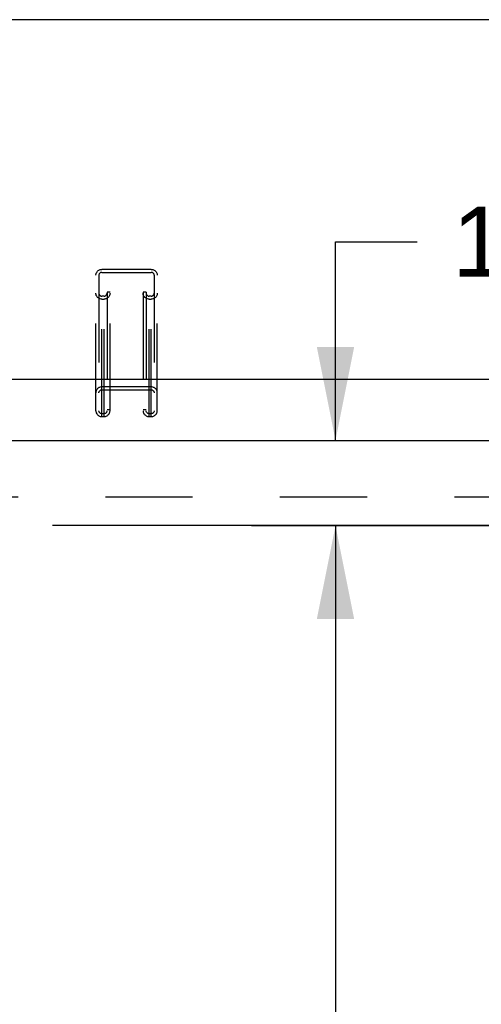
# Model space of a CAD drawing. Header units: inches. Extents: x 0 to 210, y 0 to 136.
# Tile 44 of 93: x 45 to 51, y 88 to 101. Entities that reach past the tile are written whole.
import ezdxf

# ---------------------------------------------------------------- set-up
doc = ezdxf.new("R2010")
doc.units = ezdxf.units.IN
doc.header["$LTSCALE"] = 11.549409
doc.header["$MEASUREMENT"] = 0
doc.linetypes.add('HIDDEN', pattern=[0.2, 0.1, -0.1])
doc.linetypes.add('PHANTOM', pattern=[0.8, 0.45, -0.05, 0.1, -0.05, 0.1, -0.05])
doc.layers.get('0').update_dxf_attribs({"linetype": 'CONTINUOUS'})
for name, color, linetype in [('AVAILABLE_DOOR_SPACE', 7, 'CONTINUOUS'), ('DEFAULT_2', 8, 'HIDDEN'), ('DIMENSIONS', 7, 'CONTINUOUS')]:
    doc.layers.add(name, color=color, linetype=linetype)
doc.styles.get("Standard").update_dxf_attribs({"font": 'arial.ttf'})
doc.dimstyles.new('DIMSTYLE_1', dxfattribs={"dimtxt": 0.926423, "dimasz": 1.235231, "dimexe": 0.09, "dimexo": 0.07, "dimgap": 0.0375, "dimtad": 0, "dimtih": 1, "dimtoh": 1, "dimzin": 4, "dimdsep": 46, "dimtxsty": 'Standard', "dimblk": '_FILLED', "dimblk1": '_FILLED', "dimblk2": '_FILLED', "dimcen": 0.09, "dimazin": 1, "dimtfac": 1, "dimtofl": 0, "dimtmove": 0, "dimatfit": 3, "dimldrblk": '_FILLED', "dimfxl": 0, "dimtolj": 1, "dimtzin": 4, "dimarcsym": 0})

# ---------------------------------------------------------------- blocks, each defined once
blk = doc.blocks.new('_FILLED')
at = {"color": 0, "linetype": 'ByBlock'}
blk.add_solid([(0, 0), (-1, 0.2), (-1, -0.2)], dxfattribs=at)
blk = doc.blocks.new('*D12')
at = {"layer": 'DIMENSIONS', "color": 2, "linetype": 'Continuous'}
for p, q in [((39.623, 77.921), (51.472, 77.921)), ((62.936, 77.921), (55.636, 77.921))]:
    blk.add_line(p, q, dxfattribs=at)
at = {"layer": 'DIMENSIONS', "color": 2, "linetype": 'Continuous', "xscale": 1.2352309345, "yscale": 1.2352309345, "zscale": 1.2352309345, "rotation": 180}
blk.add_blockref('_FILLED', (39.623, 77.921), dxfattribs=at)
at = {"layer": 'DIMENSIONS', "color": 2, "linetype": 'Continuous', "xscale": 1.2352309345, "yscale": 1.2352309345, "zscale": 1.2352309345}
blk.add_blockref('_FILLED', (62.936, 77.921), dxfattribs=at)
at = {"layer": 'DIMENSIONS', "color": 2, "linetype": 'Continuous', "insert": (53.554, 78.384), "char_height": 0.9264, "width": 3.23732, "attachment_point": 2, "line_spacing_factor": 0.9}
blk.add_mtext('23.31\\Ptyp.', dxfattribs=at)
blk = doc.blocks.new('*D14')
at = {"layer": 'DIMENSIONS', "color": 2, "linetype": 'Continuous'}
for p, q in [((50.028, 94.7), (48.151, 94.7)), ((49.263, 94.7), (49.263, 67.501)), ((49.263, 38.45), (49.263, 64.259))]:
    blk.add_line(p, q, dxfattribs=at)
at = {"layer": 'DIMENSIONS', "color": 2, "linetype": 'Continuous', "xscale": 1.2352309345, "yscale": 1.2352309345, "zscale": 1.2352309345}
for p, rotation in [((49.263, 94.7), 90), ((49.263, 38.45), 270)]:
    blk.add_blockref('_FILLED', p, dxfattribs=dict(at, rotation=rotation))
at = {"layer": 'DIMENSIONS', "color": 2, "linetype": 'Continuous', "insert": (49.263, 67.038), "char_height": 0.9264, "width": 3.23732, "attachment_point": 2, "line_spacing_factor": 0.9}
blk.add_mtext('56.25\\Ptyp.', dxfattribs=at)
blk = doc.blocks.new('*D16')
at = {"layer": 'DIMENSIONS', "color": 2, "linetype": 'Continuous'}
for p, q in [((49.263, 95.825), (49.263, 98.452)), ((49.263, 98.452), (50.343, 98.452)), ((48.151, 94.7), (51.478, 94.7)), ((49.263, 94.7), (49.263, 92.229))]:
    blk.add_line(p, q, dxfattribs=at)
at = {"layer": 'DIMENSIONS', "color": 2, "linetype": 'Continuous', "xscale": 1.2352309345, "yscale": 1.2352309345, "zscale": 1.2352309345}
for p, rotation in [((49.263, 95.825), 270), ((49.263, 94.7), 90)]:
    blk.add_blockref('_FILLED', p, dxfattribs=dict(at, rotation=rotation))
at = {"layer": 'DIMENSIONS', "color": 2, "linetype": 'Continuous', "insert": (50.807, 98.916), "char_height": 0.9264, "width": 2.51753, "attachment_point": 1, "line_spacing_factor": 0.9}
blk.add_mtext('1.13', dxfattribs=at)

msp = doc.modelspace()

# ---------------------------------------------------------------- linework, layer by layer
at = {"color": 7, "linetype": 'Continuous'}
for p, q in [((97.386, 101.387), (37.61, 101.387)), ((39.035, 96.633), (95.961, 96.633))]:
    msp.add_line(p, q, dxfattribs=at)
at = {"color": 3, "linetype": 'Continuous'}
msp.add_line((37.915, 95.825), (66.519, 95.825), dxfattribs=at)
at = {"layer": 'AVAILABLE_DOOR_SPACE', "color": 4, "linetype": 'PHANTOM'}
for p, q in [((50.717, 94.7), (39.623, 94.7)), ((50.717, 94.699), (50.717, 94.7)), ((53.717, 94.699), (50.717, 94.699))]:
    msp.add_line(p, q, dxfattribs=at)
at = {"layer": 'DEFAULT_2', "color": 8, "linetype": 'HIDDEN'}
for p, q in [((46.092, 96.218), (46.092, 98.009)), ((46.132, 98.009), (46.132, 96.218)), ((46.172, 96.141), (46.172, 98.086)), ((46.825, 98.086), (46.172, 98.086)), ((46.172, 98.047), (46.825, 98.047)), ((46.825, 96.141), (46.825, 98.086)), ((46.865, 98.009), (46.865, 96.218)), ((46.905, 96.218), (46.905, 98.009)), ((46.24, 97.784), (46.24, 96.218)), ((46.28, 97.784), (46.24, 97.784)), ((46.28, 96.218), (46.28, 97.784)), ((46.717, 97.784), (46.717, 96.218)), ((46.757, 97.784), (46.717, 97.784)), ((46.757, 97.784), (46.757, 96.218)), ((46.2, 97.732), (46.172, 97.732)), ((46.172, 97.694), (46.2, 97.694)), ((46.2, 96.141), (46.2, 97.732)), ((46.797, 96.141), (46.797, 97.732)), ((46.825, 97.732), (46.797, 97.732)), ((46.797, 97.694), (46.825, 97.694)), ((46.825, 96.533), (46.172, 96.533)), ((46.172, 96.494), (46.825, 96.494)), ((46.28, 96.231), (46.24, 96.231)), ((46.757, 96.231), (46.717, 96.231)), ((46.2, 96.179), (46.172, 96.179)), ((46.172, 96.141), (46.2, 96.141)), ((46.825, 96.179), (46.797, 96.179)), ((46.797, 96.141), (46.825, 96.141)), ((65.852, 95.075), (39.248, 95.075))]:
    msp.add_line(p, q, dxfattribs=at)
for points in [[(46.092, 98.009), (46.093, 98.019), (46.095, 98.029), (46.098, 98.038), (46.103, 98.047), (46.109, 98.056), (46.115, 98.063), (46.123, 98.07), (46.132, 98.076), (46.141, 98.08), (46.151, 98.083), (46.162, 98.085), (46.172, 98.086)], [(46.172, 98.047), (46.166, 98.047), (46.16, 98.045), (46.154, 98.043), (46.149, 98.04), (46.144, 98.036), (46.14, 98.031), (46.136, 98.026), (46.134, 98.021), (46.133, 98.015), (46.132, 98.009)], [(46.825, 98.086), (46.835, 98.085), (46.845, 98.083), (46.855, 98.08), (46.865, 98.076), (46.873, 98.07), (46.881, 98.063), (46.888, 98.056), (46.894, 98.047), (46.898, 98.038), (46.902, 98.029), (46.904, 98.019), (46.905, 98.009)], [(46.865, 98.009), (46.864, 98.015), (46.863, 98.021), (46.86, 98.026), (46.857, 98.031), (46.853, 98.036), (46.848, 98.04), (46.843, 98.043), (46.837, 98.045), (46.831, 98.047), (46.825, 98.047)], [(46.172, 97.694), (46.162, 97.694), (46.151, 97.696), (46.141, 97.699), (46.132, 97.704), (46.123, 97.71), (46.115, 97.716), (46.109, 97.724), (46.103, 97.732), (46.098, 97.741), (46.095, 97.751), (46.093, 97.761), (46.092, 97.771)], [(46.132, 97.771), (46.133, 97.765), (46.134, 97.759), (46.136, 97.753), (46.14, 97.748), (46.144, 97.744), (46.149, 97.74), (46.154, 97.736), (46.16, 97.734), (46.166, 97.733), (46.172, 97.732)], [(46.28, 97.771), (46.279, 97.761), (46.277, 97.751), (46.273, 97.741), (46.269, 97.732), (46.263, 97.724), (46.256, 97.716), (46.248, 97.71), (46.24, 97.704), (46.23, 97.699), (46.22, 97.696), (46.21, 97.694), (46.2, 97.694)], [(46.2, 97.732), (46.206, 97.733), (46.212, 97.734), (46.218, 97.736), (46.223, 97.74), (46.228, 97.744), (46.232, 97.748), (46.235, 97.753), (46.238, 97.759), (46.239, 97.765), (46.24, 97.771)], [(46.797, 97.694), (46.787, 97.694), (46.776, 97.696), (46.766, 97.699), (46.757, 97.704), (46.748, 97.71), (46.74, 97.716), (46.734, 97.724), (46.728, 97.732), (46.723, 97.741), (46.72, 97.751), (46.718, 97.761), (46.717, 97.771)], [(46.757, 97.771), (46.758, 97.765), (46.759, 97.759), (46.761, 97.753), (46.765, 97.748), (46.769, 97.744), (46.774, 97.74), (46.779, 97.736), (46.785, 97.734), (46.791, 97.733), (46.797, 97.732)], [(46.905, 97.771), (46.904, 97.761), (46.902, 97.751), (46.898, 97.741), (46.894, 97.732), (46.888, 97.724), (46.881, 97.716), (46.873, 97.71), (46.865, 97.704), (46.855, 97.699), (46.845, 97.696), (46.835, 97.694), (46.825, 97.694)], [(46.825, 97.732), (46.831, 97.733), (46.837, 97.734), (46.843, 97.736), (46.848, 97.74), (46.853, 97.744), (46.857, 97.748), (46.86, 97.753), (46.863, 97.759), (46.864, 97.765), (46.865, 97.771)], [(46.172, 96.533), (46.162, 96.532), (46.151, 96.53), (46.141, 96.527), (46.132, 96.523), (46.123, 96.517), (46.115, 96.51), (46.109, 96.503), (46.103, 96.494), (46.098, 96.485), (46.095, 96.476), (46.093, 96.466), (46.092, 96.456)], [(46.132, 96.456), (46.133, 96.462), (46.134, 96.468), (46.136, 96.473), (46.14, 96.478), (46.144, 96.483), (46.149, 96.487), (46.154, 96.49), (46.16, 96.493), (46.166, 96.494), (46.172, 96.494)], [(46.905, 96.456), (46.904, 96.466), (46.902, 96.476), (46.898, 96.485), (46.894, 96.494), (46.888, 96.503), (46.881, 96.51), (46.873, 96.517), (46.865, 96.523), (46.855, 96.527), (46.845, 96.53), (46.835, 96.532), (46.825, 96.533)], [(46.825, 96.494), (46.831, 96.494), (46.837, 96.493), (46.843, 96.49), (46.848, 96.487), (46.853, 96.483), (46.857, 96.478), (46.86, 96.473), (46.863, 96.468), (46.864, 96.462), (46.865, 96.456)], [(46.092, 96.218), (46.093, 96.208), (46.095, 96.198), (46.098, 96.188), (46.103, 96.179), (46.109, 96.171), (46.115, 96.163), (46.123, 96.157), (46.132, 96.151), (46.141, 96.147), (46.151, 96.143), (46.162, 96.141), (46.172, 96.141)], [(46.172, 96.179), (46.166, 96.18), (46.16, 96.181), (46.154, 96.183), (46.149, 96.187), (46.144, 96.191), (46.14, 96.195), (46.136, 96.2), (46.134, 96.206), (46.133, 96.212), (46.132, 96.218)], [(46.24, 96.218), (46.239, 96.212), (46.238, 96.206), (46.235, 96.2), (46.232, 96.195), (46.228, 96.191), (46.223, 96.187), (46.218, 96.183), (46.212, 96.181), (46.206, 96.18), (46.2, 96.179)], [(46.2, 96.141), (46.21, 96.141), (46.22, 96.143), (46.23, 96.147), (46.24, 96.151), (46.248, 96.157), (46.256, 96.163), (46.263, 96.171), (46.269, 96.179), (46.273, 96.188), (46.277, 96.198), (46.279, 96.208), (46.28, 96.218)], [(46.717, 96.218), (46.718, 96.208), (46.72, 96.198), (46.723, 96.188), (46.728, 96.179), (46.734, 96.171), (46.74, 96.163), (46.748, 96.157), (46.757, 96.151), (46.766, 96.147), (46.776, 96.143), (46.787, 96.141), (46.797, 96.141)], [(46.797, 96.179), (46.791, 96.18), (46.785, 96.181), (46.779, 96.183), (46.774, 96.187), (46.769, 96.191), (46.765, 96.195), (46.761, 96.2), (46.759, 96.206), (46.758, 96.212), (46.757, 96.218)], [(46.865, 96.218), (46.864, 96.212), (46.863, 96.206), (46.86, 96.2), (46.857, 96.195), (46.853, 96.191), (46.848, 96.187), (46.843, 96.183), (46.837, 96.181), (46.831, 96.18), (46.825, 96.179)], [(46.825, 96.141), (46.835, 96.141), (46.845, 96.143), (46.855, 96.147), (46.865, 96.151), (46.873, 96.157), (46.881, 96.163), (46.888, 96.171), (46.894, 96.179), (46.898, 96.188), (46.902, 96.198), (46.904, 96.208), (46.905, 96.218)]]:
    msp.add_lwpolyline(points, dxfattribs=at)

# ---------------------------------------------------------------- dimensions: what is measured, and where the dimension line sits
at = {"layer": 'DIMENSIONS', "color": 2, "linetype": 'Continuous'}
dim = msp.add_linear_dim(base=(49.262667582, 95.824906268), p1=(51.547559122, 94.699906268), p2=(66.51880435, 95.824906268), angle=90, dimstyle='DIMSTYLE_1', dxfattribs=at)
dim.commit()
dim.dimension.update_dxf_attribs({"geometry": '*D16', "text_midpoint": (52.105593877, 98.447266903), "dimtype": 160})
for base, p1, p2, angle, picture, middle in [((39.623, 77.921), (62.936, 94.7), (39.623, 94.7), 180, '*D12', (53.554, 77.226)), ((49.263, 38.45), (48.081, 94.7), (39.623, 38.45), 270, '*D14', (49.263, 65.88))]:
    dim = msp.add_linear_dim(base=base, p1=p1, p2=p2, angle=angle, text='<>\\Ptyp.', dimstyle='DIMSTYLE_1', dxfattribs=at)
    dim.commit()
    dim.dimension.update_dxf_attribs({"geometry": picture, "text_midpoint": middle, "dimtype": 160})

doc.saveas('drawing.dxf')
